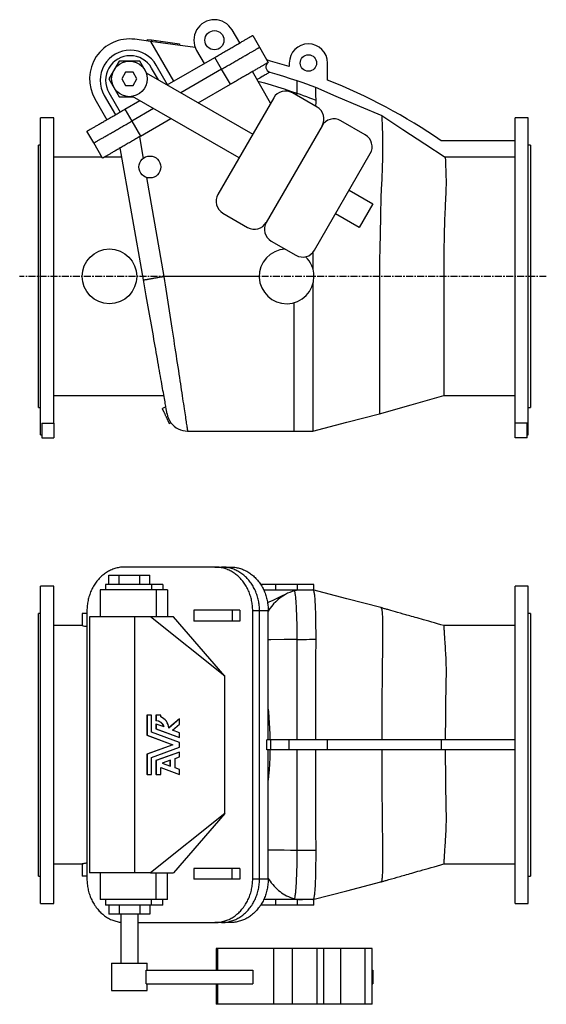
# Model space of a CAD drawing. Extents: x 316 to 2289, y 50 to 1887.
# Tile 1 of 2: x 316 to 1279, y 50 to 1850. Entities that reach past the tile are written whole.
import ezdxf

# ---------------------------------------------------------------- set-up
doc = ezdxf.new("R2010")
doc.units = 0
doc.linetypes.add('CENTERX2', pattern=[20.32, 12.7, -2.54, 2.54, -2.54])
doc.layers.get('0').update_dxf_attribs({"linetype": 'CONTINUOUS'})
doc.layers.add('FORMAT', color=7, linetype='CONTINUOUS')

msp = doc.modelspace()

# ---------------------------------------------------------------- linework, layer by layer
at = {"color": 7, "linetype": 'CONTINUOUS'}
for p, q in [((718.2, 1807.9), (704.4, 1831.7)), ((742, 1821.6), (754.5, 1800)), ((554.9, 1810.7), (526.4, 1814.6)), ((548.9, 1814.5), (548.5, 1811.5)), ((548.9, 1814.5), (557.2, 1813.4)), ((554.9, 1810.7), (596.9, 1737.9)), ((637, 1799.5), (554.9, 1810.7)), ((557.2, 1813.4), (556.8, 1810.4)), ((557.2, 1813.4), (565.5, 1812.3)), ((565.5, 1812.3), (565.1, 1809.3)), ((565.5, 1812.3), (573.7, 1811.1)), ((573.7, 1811.1), (573.3, 1808.2)), ((573.7, 1811.1), (608.4, 1806.4)), ((608.4, 1806.4), (608, 1803.4)), ((639.5, 1794.2), (653.2, 1770.4)), ((754.5, 1800), (770.5, 1772.3)), ((497.7, 1774.7), (479, 1742.2)), ((535.3, 1774.7), (497.7, 1774.7)), ((547.8, 1753), (535.3, 1774.7)), ((586.1, 1731.6), (565.6, 1767.1)), ((585.5, 1731.3), (672.7, 1781.6)), ((685.2, 1760), (672.7, 1781.6)), ((774.9, 1774.8), (767.9, 1776.8)), ((809, 1771.2), (809, 1764.8)), ((879, 1740), (879, 1771.2)), ((509.6, 1754.2), (502.6, 1742.2)), ((523.4, 1754.2), (509.6, 1754.2)), ((530.3, 1742.2), (523.4, 1754.2)), ((547, 1753.5), (742, 1640.9)), ((569.4, 1740.5), (557, 1762.1)), ((685.2, 1760), (610.5, 1716.8)), ((701.2, 1732.3), (685.2, 1760)), ((774.8, 1697.7), (741.4, 1755.5)), ((479, 1742.2), (497.7, 1709.7)), ((502.6, 1742.2), (509.6, 1730.2)), ((509.6, 1730.2), (523.4, 1730.2)), ((523.4, 1730.2), (530.3, 1742.2)), ((642.5, 1698.4), (701.2, 1732.3)), ((470.4, 1712.1), (490.9, 1676.6)), ((479, 1717.1), (499.5, 1681.6)), ((717, 1597.6), (522, 1710.2)), ((859.7, 1690.7), (814.7, 1716.7)), ((453.3, 1705.7), (475.3, 1667.6)), ((497.7, 1709.7), (522.8, 1709.7)), ((508.2, 1686.6), (535.5, 1702.4)), ((780.5, 1707.6), (678.5, 1530.9)), ((508.2, 1686.6), (520.7, 1665)), ((560.5, 1688), (520.7, 1665)), ((378, 1671.2), (354, 1671.2)), ((354, 1381.2), (354, 1671.2)), ((378, 1112.8), (378, 1671.2)), ((520.7, 1665), (536.7, 1637.3)), ((536.7, 1637.3), (592.5, 1669.5)), ((868.9, 1656.6), (766.9, 1479.9)), ((948, 1639.7), (903, 1665.7)), ((1246, 1671.2), (1222, 1671.2)), ((1222, 1112.8), (1222, 1671.2)), ((1246, 1381.2), (1246, 1671.2)), ((451.4, 1625), (438.9, 1646.6)), ((354, 1621.2), (350, 1621.2)), ((350, 1381.2), (350, 1621.2)), ((467.4, 1597.3), (451.4, 1625)), ((534.7, 1636.1), (541.6, 1596.9)), ((1222, 1629.2), (1087, 1629.2)), ((1250, 1621.2), (1246, 1621.2)), ((1250, 1621.2), (1250, 1141.2)), ((542.3, 1374.6), (499.7, 1615.9)), ((855.2, 1428.9), (957.2, 1605.6)), ((466.3, 1599.2), (378, 1599.2)), ((502.7, 1599.2), (470.7, 1599.2)), ((1222, 1599), (1094.4, 1599)), ((547.8, 1562.2), (579.7, 1381.2)), ((918.7, 1538.9), (962, 1513.9)), ((962, 1513.9), (937, 1470.6)), ((687.7, 1496.7), (732.7, 1470.7)), ((937, 1470.6), (893.7, 1495.6)), ((776, 1445.7), (821, 1419.7)), ((852.3, 1424.9), (852.3, 1394.1)), ((350, 1141.2), (350, 1381.2)), ((354, 1091.2), (354, 1381.2)), ((754, 1381.2), (579.7, 1381.2)), ((1246, 1091.2), (1246, 1381.2)), ((817.4, 1333), (817.4, 1098.2)), ((378, 1163.2), (579.5, 1163.2)), ((1091.5, 1163.2), (1222, 1163.2)), ((350, 1141.2), (354, 1141.2)), ((583.2, 1142.5), (576.8, 1139.5)), ((1246, 1141.2), (1250, 1141.2)), ((356, 1112.8), (378, 1112.8)), ((356, 1112.8), (356, 1086.2)), ((378, 1112.8), (378, 1086.2)), ((589.5, 1112.3), (592.3, 1113.6)), ((622.9, 1098.2), (817.4, 1098.2)), ((817.4, 1098.2), (852.3, 1098.2)), ((1244, 1112.8), (1222, 1112.8)), ((1222, 1086.2), (1222, 1112.8)), ((1244, 1086.2), (1244, 1112.8)), ((354, 1091.2), (356, 1091.2)), ((356, 1086.2), (378, 1086.2)), ((1244, 1086.2), (1222, 1086.2)), ((1244, 1091.2), (1246, 1091.2)), ((672.7, 849.8), (508.2, 849.8)), ((672.7, 849.8), (685.2, 849.8)), ((685.2, 849.8), (701.2, 849.8)), ((479, 817.8), (479, 834.8)), ((479, 834.8), (497.7, 834.8)), ((497.7, 817.8), (497.7, 834.8)), ((497.7, 834.8), (535.3, 834.8)), ((535.3, 817.8), (535.3, 834.8)), ((535.3, 834.8), (554, 834.8)), ((554, 817.8), (554, 834.8)), ((378, 814.8), (354, 814.8)), ((354, 234.8), (354, 814.8)), ((378, 234.8), (378, 814.8)), ((473, 817.8), (473, 807.8)), ((557, 817.8), (473, 817.8)), ((577.5, 817.8), (557, 817.8)), ((557, 817.8), (557, 807.8)), ((577.5, 817.8), (577.5, 807.8)), ((784, 817.8), (756.6, 817.8)), ((784, 817.8), (784, 807.8)), ((824, 817.8), (784, 817.8)), ((824, 807.8), (824, 817.8)), ((854, 817.8), (824, 817.8)), ((854, 807.3), (854, 817.8)), ((1246, 814.8), (1222, 814.8)), ((1222, 234.8), (1222, 814.8)), ((1246, 234.8), (1246, 814.8)), ((463, 807.8), (463, 758.8)), ((565.6, 807.8), (463, 807.8)), ((586.1, 807.8), (565.6, 807.8)), ((565.6, 807.8), (565.6, 758.8)), ((586.1, 807.8), (586.1, 758.8)), ((762.2, 807.8), (832.9, 807.8)), ((832.9, 807.8), (852.3, 807.8)), ((354, 764.8), (350, 764.8)), ((350, 284.8), (350, 764.8)), ((430, 764.8), (430, 742.8)), ((438.9, 764.8), (430, 764.8)), ((438.9, 769.8), (438.9, 279.8)), ((443.5, 758.8), (443.5, 290.8)), ((526.4, 758.8), (443.5, 758.8)), ((554.9, 758.8), (526.4, 758.8)), ((526.4, 290.8), (526.4, 758.8)), ((690.9, 650.2), (554.9, 758.8)), ((596.9, 758.8), (554.9, 758.8)), ((690.9, 650.2), (596.9, 758.8)), ((634.5, 770.8), (634.5, 750.8)), ((704.4, 770.8), (634.5, 770.8)), ((718.2, 770.8), (704.4, 770.8)), ((704.4, 770.8), (704.4, 750.8)), ((718.2, 770.8), (718.2, 750.8)), ((742, 279.8), (742, 769.8)), ((754.5, 769.8), (742, 769.8)), ((754.5, 279.8), (754.5, 769.8)), ((770.5, 769.8), (754.5, 769.8)), ((770.5, 557.1), (770.5, 769.8)), ((1250, 764.8), (1246, 764.8)), ((1250, 764.8), (1250, 284.8)), ((430, 742.8), (378, 742.8)), ((704.4, 750.8), (634.5, 750.8)), ((718.2, 750.8), (704.4, 750.8)), ((1222, 742.8), (1091.5, 742.8)), ((690.9, 399.3), (690.9, 650.2)), ((548.5, 578.9), (548.5, 542.1)), ((548.9, 578.9), (548.5, 578.9)), ((548.9, 578.9), (548.9, 542.1)), ((557.2, 578.9), (548.9, 578.9)), ((557.2, 548), (557.2, 578.9)), ((565.1, 578.9), (565.1, 568.8)), ((565.5, 578.9), (565.1, 578.9)), ((565.5, 578.9), (565.5, 568.8)), ((573.7, 578.9), (565.5, 578.9)), ((573.7, 575.6), (573.7, 578.9)), ((565.5, 568.8), (565.1, 568.8)), ((565.1, 562.6), (565.1, 553.8)), ((565.5, 562.6), (565.1, 562.6)), ((565.5, 562.6), (565.5, 553.8)), ((579.9, 557.3), (565.5, 562.6)), ((608, 572.2), (588.5, 555.7)), ((608.4, 572.2), (588.5, 555.4)), ((595.5, 551.6), (608.4, 562.5)), ((608.4, 572.2), (608, 572.2)), ((608.4, 562.5), (608.4, 572.2)), ((548.5, 542.1), (595.8, 524.8)), ((548.9, 542.1), (548.5, 542.1)), ((548.9, 542.1), (596.2, 524.8)), ((608.4, 529.2), (557.2, 548)), ((565.1, 553.8), (608, 538)), ((565.5, 553.8), (565.1, 553.8)), ((565.5, 553.8), (608.4, 538)), ((608.4, 546.9), (595.5, 551.6)), ((608.4, 538), (608.4, 546.9)), ((770.5, 533.8), (770.5, 557.1)), ((595.8, 524.8), (548.5, 507.4)), ((596.2, 524.8), (548.9, 507.4)), ((596.2, 524.8), (595.8, 524.8)), ((608.4, 538), (608, 538)), ((608.4, 520.4), (608.4, 529.2)), ((767.9, 515.8), (767.9, 533.8)), ((774.9, 533.8), (767.9, 533.8)), ((809, 533.8), (774.9, 533.8)), ((774.9, 533.8), (774.9, 515.8)), ((809, 515.8), (809, 533.8)), ((879, 533.8), (809, 533.8)), ((879, 515.8), (879, 533.8)), ((1087, 533.8), (879, 533.8)), ((1087, 533.8), (1087, 515.8)), ((1222, 533.8), (1087, 533.8)), ((548.5, 507.4), (548.5, 470.6)), ((548.9, 507.4), (548.5, 507.4)), ((548.9, 507.4), (548.9, 470.6)), ((557.2, 501.6), (608.4, 520.4)), ((608, 511.5), (565.1, 495.8)), ((608.4, 511.5), (565.5, 495.8)), ((608.4, 511.5), (608, 511.5)), ((608.4, 502.7), (608.4, 511.5)), ((774.9, 515.8), (767.9, 515.8)), ((809, 515.8), (774.9, 515.8)), ((879, 515.8), (809, 515.8)), ((1087, 515.8), (879, 515.8)), ((1222, 515.8), (1087, 515.8)), ((557.2, 470.6), (557.2, 501.6)), ((565.1, 495.8), (565.1, 470.6)), ((565.5, 495.8), (565.1, 495.8)), ((565.5, 495.8), (565.5, 470.6)), ((591.7, 496.6), (576.6, 491)), ((576.6, 491), (591.7, 485.5)), ((591.3, 485.6), (591.3, 496.4)), ((591.7, 485.5), (591.7, 496.6)), ((600, 499.6), (608.4, 502.7)), ((600, 482.4), (600, 499.6)), ((770.5, 279.8), (770.5, 492.5)), ((548.9, 470.6), (548.5, 470.6)), ((548.9, 470.6), (557.2, 470.6)), ((565.5, 470.6), (565.1, 470.6)), ((565.5, 470.6), (573.7, 470.6)), ((573.7, 483.3), (608.4, 470.6)), ((573.7, 470.6), (573.7, 483.3)), ((573.7, 483.2), (608, 470.6)), ((608.4, 479.4), (600, 482.4)), ((608.4, 470.6), (608, 470.6)), ((608.4, 470.6), (608.4, 479.4)), ((690.9, 399.3), (554.9, 290.8)), ((690.9, 399.3), (596.9, 290.8)), ((378, 306.8), (430, 306.8)), ((430, 306.8), (430, 284.8)), ((1091.5, 306.8), (1222, 306.8)), ((1091.5, 306.8), (1091.5, 306.8)), ((526.4, 290.8), (443.5, 290.8)), ((463, 290.8), (463, 241.8)), ((554.9, 290.8), (526.4, 290.8)), ((554.9, 290.8), (596.9, 290.8)), ((565.6, 241.8), (565.6, 290.8)), ((586.1, 241.8), (586.1, 290.8)), ((634.5, 298.8), (634.5, 278.8)), ((704.4, 298.8), (634.5, 298.8)), ((718.2, 298.8), (704.4, 298.8)), ((704.4, 278.8), (704.4, 298.8)), ((718.2, 298.8), (718.2, 278.8)), ((350, 284.8), (354, 284.8)), ((438.9, 284.8), (430, 284.8)), ((704.4, 278.8), (634.5, 278.8)), ((718.2, 278.8), (704.4, 278.8)), ((742, 279.8), (754.5, 279.8)), ((754.5, 279.8), (770.5, 279.8)), ((1246, 284.8), (1250, 284.8)), ((354, 234.8), (378, 234.8)), ((565.6, 241.8), (463, 241.8)), ((473, 241.8), (473, 231.8)), ((557, 231.8), (557, 241.8)), ((586.1, 241.8), (565.6, 241.8)), ((577.5, 231.8), (577.5, 241.8)), ((833.1, 241.8), (762.2, 241.8)), ((784, 241.8), (784, 231.8)), ((824, 231.8), (824, 241.8)), ((852.3, 241.8), (833.1, 241.8)), ((854, 231.8), (854, 242.2)), ((1222, 234.8), (1246, 234.8)), ((557, 231.8), (473, 231.8)), ((479, 231.8), (479, 214.8)), ((497.7, 231.8), (497.7, 214.8)), ((535.3, 231.8), (535.3, 214.8)), ((554, 231.8), (554, 214.8)), ((577.5, 231.8), (557, 231.8)), ((784, 231.8), (756.6, 231.8)), ((824, 231.8), (784, 231.8)), ((854, 231.8), (824, 231.8)), ((497.7, 214.8), (479, 214.8)), ((535.3, 214.8), (497.7, 214.8)), ((500.5, 214.8), (500.5, 125.3)), ((532.5, 125.3), (532.5, 214.8)), ((532.5, 199.8), (672.7, 199.8)), ((554, 214.8), (535.3, 214.8)), ((685.2, 199.8), (672.7, 199.8)), ((701.2, 199.8), (685.2, 199.8)), ((675.2, 152.3), (675.2, 112.8)), ((678.5, 152.3), (675.2, 152.3)), ((780.5, 152.3), (678.5, 152.3)), ((678.5, 112.8), (678.5, 152.3)), ((814.7, 152.3), (780.5, 152.3)), ((780.5, 50.3), (780.5, 152.3)), ((859.7, 152.3), (814.7, 152.3)), ((814.7, 50.3), (814.7, 152.3)), ((872.2, 152.3), (859.7, 152.3)), ((859.7, 50.3), (859.7, 152.3)), ((872.2, 50.3), (872.2, 152.3)), ((903, 152.3), (872.2, 152.3)), ((948, 152.3), (903, 152.3)), ((903, 50.3), (903, 152.3)), ((960.5, 152.3), (948, 152.3)), ((948, 50.3), (948, 152.3)), ((960.5, 50.3), (960.5, 152.3)), ((484, 125.3), (484, 75.3)), ((484, 125.3), (488.3, 125.3)), ((488.3, 125.3), (549, 125.3)), ((547, 87.8), (547, 112.8)), ((547, 112.8), (742, 112.8)), ((549, 112.8), (549, 125.3)), ((742, 112.8), (742, 87.8)), ((960.5, 112.8), (962, 112.8)), ((962, 112.8), (962, 87.8)), ((484, 75.3), (488.3, 75.3)), ((488.3, 75.3), (549, 75.3)), ((547, 87.8), (742, 87.8)), ((549, 75.3), (549, 87.8)), ((675.2, 87.8), (675.2, 50.3)), ((678.5, 50.3), (678.5, 87.8)), ((960.5, 87.8), (962, 87.8)), ((678.5, 50.3), (675.2, 50.3)), ((780.5, 50.3), (678.5, 50.3)), ((814.7, 50.3), (780.5, 50.3)), ((859.7, 50.3), (814.7, 50.3)), ((872.2, 50.3), (859.7, 50.3)), ((903, 50.3), (872.2, 50.3)), ((948, 50.3), (903, 50.3)), ((960.5, 50.3), (948, 50.3))]:
    msp.add_line(p, q, dxfattribs=at)
for points in [[(672.7, 1781.6), (674.8, 1782.8), (676.8, 1784), (678.9, 1785.2), (680.9, 1786.4), (683, 1787.5), (685, 1788.7), (687, 1789.9), (689, 1791), (691, 1792.2), (693, 1793.3), (694.9, 1794.4), (696.8, 1795.6), (698.8, 1796.7), (700.7, 1797.7), (702.5, 1798.8), (704.4, 1799.9), (706.2, 1800.9), (708, 1802), (709.7, 1803), (711.4, 1804), (713.1, 1804.9), (714.8, 1805.9), (716.4, 1806.8), (717.9, 1807.7), (719.5, 1808.6), (721, 1809.5), (722.4, 1810.3), (723.8, 1811.1), (725.2, 1811.9), (726.5, 1812.7), (727.8, 1813.4), (729, 1814.1), (730.2, 1814.8), (731.3, 1815.4), (732.4, 1816.1), (733.4, 1816.7), (734.4, 1817.2), (735.3, 1817.7), (736.1, 1818.2), (736.9, 1818.7), (737.7, 1819.1), (738.4, 1819.5), (739, 1819.9), (739.6, 1820.2), (740.1, 1820.5), (740.5, 1820.8), (740.9, 1821), (741.2, 1821.2), (741.5, 1821.3), (741.7, 1821.5), (741.9, 1821.6), (742, 1821.6), (742, 1821.6)], [(685.2, 1760), (687.3, 1761.2), (689.3, 1762.3), (691.4, 1763.5), (693.4, 1764.7), (695.5, 1765.9), (697.5, 1767), (699.5, 1768.2), (701.5, 1769.4), (703.5, 1770.5), (705.5, 1771.7), (707.4, 1772.8), (709.3, 1773.9), (711.3, 1775), (713.2, 1776.1), (715, 1777.2), (716.9, 1778.2), (718.7, 1779.3), (720.5, 1780.3), (722.2, 1781.3), (723.9, 1782.3), (725.6, 1783.3), (727.3, 1784.2), (728.9, 1785.2), (730.4, 1786.1), (732, 1787), (733.5, 1787.8), (734.9, 1788.7), (736.3, 1789.5), (737.7, 1790.3), (739, 1791), (740.3, 1791.8), (741.5, 1792.5), (742.7, 1793.1), (743.8, 1793.8), (744.9, 1794.4), (745.9, 1795), (746.9, 1795.6), (747.8, 1796.1), (748.6, 1796.6), (749.4, 1797), (750.2, 1797.5), (750.9, 1797.9), (751.5, 1798.2), (752.1, 1798.6), (752.6, 1798.9), (753, 1799.1), (753.4, 1799.3), (753.7, 1799.5), (754, 1799.7), (754.2, 1799.8), (754.4, 1799.9), (754.5, 1800), (754.5, 1800)], [(770.5, 1772.3), (770.5, 1772.2), (770.4, 1772.2), (770.2, 1772.1), (770, 1772), (769.7, 1771.8), (769.4, 1771.6), (769, 1771.4), (768.6, 1771.1), (768.1, 1770.8), (767.5, 1770.5), (766.9, 1770.2), (766.2, 1769.8), (765.4, 1769.3), (764.6, 1768.9), (763.8, 1768.4), (762.9, 1767.8), (761.9, 1767.3), (760.9, 1766.7), (759.8, 1766.1), (758.7, 1765.4), (757.5, 1764.8), (756.3, 1764.1), (755, 1763.3), (753.7, 1762.6), (752.3, 1761.8), (750.9, 1761), (749.5, 1760.1), (748, 1759.3), (746.4, 1758.4), (744.9, 1757.5), (743.3, 1756.5), (741.6, 1755.6), (739.9, 1754.6), (738.2, 1753.6), (736.5, 1752.6), (734.7, 1751.6), (732.9, 1750.5), (731, 1749.5), (729.2, 1748.4), (727.3, 1747.3), (725.3, 1746.2), (723.4, 1745.1), (721.5, 1743.9), (719.5, 1742.8), (717.5, 1741.7), (715.5, 1740.5), (713.5, 1739.3), (711.5, 1738.2), (709.4, 1737), (707.4, 1735.8), (705.3, 1734.6), (703.3, 1733.4), (701.2, 1732.3)], [(773.4, 1754.4), (773.3, 1754.3), (773.1, 1754.2), (772.6, 1753.9), (772, 1753.6), (771.2, 1753.1), (770.3, 1752.6), (769.1, 1751.9), (767.8, 1751.2), (766.4, 1750.3), (764.8, 1749.4), (763.2, 1748.5), (761.3, 1747.4), (759.4, 1746.3), (757.2, 1745), (754.9, 1743.7), (752.5, 1742.3), (749.9, 1740.8)], [(773.4, 1754.4), (785.9, 1750.7), (798.3, 1746.9), (810.7, 1743), (823, 1739.1)], [(751.4, 1738.2), (763.5, 1734.9), (775.6, 1731.3), (787.6, 1727.7), (799.5, 1723.9), (811.3, 1720), (823, 1716.2)], [(823, 1739.1), (823, 1738.9), (823, 1738.6), (823, 1738.1), (823, 1737.5), (823, 1736.7), (823, 1735.8), (823, 1734.6), (823, 1733.3), (823, 1731.8), (823, 1730.1), (823, 1728.2), (823, 1726.1), (823, 1723.9), (823, 1721.5), (823, 1718.9), (823, 1716.2)], [(823, 1739.1), (831.7, 1736.1), (840.5, 1733), (848.6, 1730.1), (856.7, 1727.1)], [(823, 1716.2), (828.8, 1714.1), (834.5, 1712.1), (840.2, 1710), (845.9, 1707.8), (851.7, 1705.7), (857.3, 1703.5)], [(856.7, 1727.1), (856.7, 1726.9), (856.7, 1726.4), (856.7, 1725.8), (856.8, 1725), (856.8, 1724), (856.8, 1722.9), (856.9, 1721.5), (856.9, 1719.9), (856.9, 1718.2), (857, 1716.3), (857.1, 1714.1), (857.1, 1711.7), (857.2, 1709.2), (857.3, 1706.4), (857.3, 1703.5)], [(856.7, 1727.1), (894.4, 1710.9), (937.3, 1692.6), (978, 1675.1)], [(857.3, 1703.5), (857.3, 1702.2), (857.3, 1700.7), (857.3, 1699), (857.3, 1697.1), (857.2, 1695), (857.2, 1692.7), (857.1, 1692.2)], [(438.9, 1646.6), (438.9, 1646.6), (439, 1646.7), (439.2, 1646.8), (439.4, 1646.9), (439.7, 1647.1), (440, 1647.3), (440.4, 1647.5), (440.8, 1647.7), (441.3, 1648), (441.9, 1648.4), (442.5, 1648.7), (443.2, 1649.1), (444, 1649.6), (444.8, 1650), (445.6, 1650.5), (446.5, 1651), (447.5, 1651.6), (448.5, 1652.2), (449.6, 1652.8), (450.7, 1653.4), (451.9, 1654.1), (453.1, 1654.8), (454.4, 1655.6), (455.7, 1656.3), (457.1, 1657.1), (458.5, 1657.9), (459.9, 1658.8), (461.4, 1659.6), (462.9, 1660.5), (464.5, 1661.4), (466.1, 1662.4), (467.8, 1663.3), (469.5, 1664.3), (471.2, 1665.3), (472.9, 1666.3), (474.7, 1667.3), (476.5, 1668.4), (478.4, 1669.4), (480.2, 1670.5), (482.1, 1671.6), (484.1, 1672.7), (486, 1673.8), (487.9, 1674.9), (489.9, 1676.1), (491.9, 1677.2), (493.9, 1678.4), (495.9, 1679.5), (497.9, 1680.7), (500, 1681.9), (502, 1683.1), (504.1, 1684.3), (506.1, 1685.4), (508.2, 1686.6)], [(978, 1675.1), (978, 1674.8), (978.1, 1674.2), (978.1, 1673.4), (978.1, 1672.5), (978.2, 1671.3), (978.3, 1670), (978.3, 1668.5), (978.4, 1666.7), (978.5, 1664.8), (978.6, 1662.6), (978.7, 1660.3), (978.8, 1657.7), (978.9, 1654.9), (979, 1652), (979.1, 1649.2), (979.2, 1646.2), (979.3, 1644.7), (979.3, 1643.1), (979.4, 1641.4), (979.5, 1639.6), (979.5, 1637.6), (979.6, 1635.4), (979.6, 1633.1), (979.7, 1630.6), (979.7, 1627.8), (979.7, 1624.8), (979.7, 1621.6), (979.7, 1618.3), (979.6, 1614.7), (979.6, 1611), (979.5, 1607.1), (979.5, 1603.1), (979.4, 1599.1), (979.3, 1594.9), (979.2, 1590.7), (979.1, 1586.3), (979, 1581.7), (978.8, 1577.1), (978.6, 1572.3), (978.5, 1567.5), (978.2, 1562.2), (978, 1556.9), (977.8, 1551.5), (977.5, 1547.4), (977.3, 1543.2), (977.1, 1539.1), (976.8, 1534.9)], [(978, 1675.1), (1016.6, 1649.9), (1056.9, 1623.5), (1094.4, 1599)], [(451.4, 1625), (451.4, 1625), (451.5, 1625), (451.7, 1625.1), (451.9, 1625.3), (452.2, 1625.4), (452.5, 1625.6), (452.9, 1625.8), (453.3, 1626.1), (453.8, 1626.4), (454.4, 1626.7), (455, 1627.1), (455.7, 1627.5), (456.5, 1627.9), (457.3, 1628.4), (458.1, 1628.9), (459, 1629.4), (460, 1629.9), (461, 1630.5), (462.1, 1631.1), (463.2, 1631.8), (464.4, 1632.5), (465.6, 1633.2), (466.9, 1633.9), (468.2, 1634.7), (469.6, 1635.5), (471, 1636.3), (472.4, 1637.1), (473.9, 1638), (475.4, 1638.9), (477, 1639.8), (478.6, 1640.7), (480.3, 1641.7), (482, 1642.6), (483.7, 1643.6), (485.4, 1644.6), (487.2, 1645.7), (489, 1646.7), (490.9, 1647.8), (492.7, 1648.8), (494.6, 1649.9), (496.6, 1651), (498.5, 1652.2), (500.4, 1653.3), (502.4, 1654.4), (504.4, 1655.6), (506.4, 1656.7), (508.4, 1657.9), (510.4, 1659.1), (512.5, 1660.2), (514.5, 1661.4), (516.6, 1662.6), (518.6, 1663.8), (520.7, 1665)], [(536.7, 1637.3), (534.6, 1636.1), (532.6, 1634.9), (530.5, 1633.7), (528.5, 1632.5), (526.4, 1631.4), (524.4, 1630.2), (522.4, 1629), (520.4, 1627.9), (518.4, 1626.7), (516.4, 1625.6), (514.5, 1624.4), (512.6, 1623.3), (510.6, 1622.2), (508.7, 1621.1), (506.9, 1620.1), (505, 1619), (503.2, 1617.9), (501.4, 1616.9), (499.7, 1615.9), (498, 1614.9), (496.3, 1613.9), (494.6, 1613), (493, 1612.1), (491.4, 1611.1), (489.9, 1610.3), (488.4, 1609.4), (487, 1608.6), (485.6, 1607.7), (484.2, 1607), (482.9, 1606.2), (481.6, 1605.5), (480.4, 1604.8), (479.2, 1604.1), (478.1, 1603.4), (477, 1602.8), (476, 1602.2), (475, 1601.7), (474.1, 1601.1), (473.3, 1600.7), (472.5, 1600.2), (471.7, 1599.8), (471, 1599.4), (470.4, 1599), (469.8, 1598.7), (469.3, 1598.4), (468.9, 1598.1), (468.5, 1597.9), (468.2, 1597.7), (467.9, 1597.5), (467.7, 1597.4), (467.5, 1597.3), (467.4, 1597.3), (467.4, 1597.3)], [(1094.4, 1599), (1094.4, 1598.6), (1094.4, 1598.1), (1094.4, 1597.3), (1094.4, 1596.4), (1094.5, 1595.3), (1094.5, 1594), (1094.6, 1592.5), (1094.6, 1590.8), (1094.7, 1588.9), (1094.8, 1586.8), (1094.9, 1584.7), (1094.9, 1582.5), (1095, 1580.2), (1095.1, 1577.7), (1095.2, 1575), (1095.3, 1572.1), (1095.4, 1569.1), (1095.5, 1566)], [(1095.5, 1566), (1095.6, 1562.6), (1095.7, 1559.1), (1095.7, 1555.4), (1095.7, 1551.5), (1095.7, 1547.5), (1095.6, 1543.4), (1095.5, 1539.3), (1095.3, 1535.1), (1095.1, 1530.8), (1094.9, 1526.4), (1094.7, 1521.8), (1094.5, 1517.2), (1094.4, 1516.1)], [(976.8, 1534.9), (976.7, 1530.8), (976.6, 1526.7), (975.8, 1492.4), (975, 1458), (974.6, 1433.9), (974.3, 1409.7), (974.2, 1381.2)], [(1094.4, 1516.1), (1094.2, 1510.5), (1093.9, 1504.7), (1093.7, 1498.8), (1093.4, 1492.8), (1093.2, 1486.7), (1093, 1480.3), (1092.8, 1473.7), (1092.6, 1467.1), (1092.4, 1460.4), (1092.3, 1453.6), (1092.2, 1449.2), (1092.1, 1444.7), (1092, 1438.8), (1091.9, 1432.8), (1091.8, 1426.8), (1091.7, 1420.7), (1091.7, 1414.6), (1091.6, 1408.4), (1091.6, 1402.1), (1091.5, 1395.8), (1091.5, 1389.5), (1091.5, 1383.2)], [(542.3, 1374.6), (542.3, 1374.6), (542.4, 1374.6), (542.6, 1374.6), (542.8, 1374.7), (543.1, 1374.7), (543.5, 1374.8), (543.9, 1374.9), (544.4, 1375), (545, 1375.1), (545.6, 1375.2), (546.3, 1375.3), (547, 1375.4), (547.8, 1375.6), (548.7, 1375.7), (549.6, 1375.9), (550.6, 1376), (551.6, 1376.2), (552.7, 1376.4), (553.8, 1376.6), (555, 1376.8), (556.2, 1377), (557.4, 1377.2), (558.7, 1377.5), (560.1, 1377.7), (561.4, 1378), (562.8, 1378.2), (564.3, 1378.5), (565.7, 1378.7), (567.2, 1379), (568.7, 1379.2), (570.3, 1379.5), (571.8, 1379.8), (573.4, 1380.1), (574.9, 1380.3), (576.5, 1380.6), (578.1, 1380.9), (579.7, 1381.2)], [(585.4, 1130), (585.3, 1130.4), (585.2, 1131), (585.1, 1131.7), (584.9, 1132.6), (584.7, 1133.6), (584.5, 1134.8), (584.3, 1136.3), (584, 1137.9), (583.7, 1139.8), (583.3, 1141.8), (582.9, 1144), (582.5, 1146.4), (582, 1149), (581.6, 1151.7), (581, 1154.7), (580.4, 1158), (579.8, 1161.4), (579.2, 1165), (578.6, 1168.7), (577.9, 1172.5), (577.2, 1176.4), (576.5, 1180.6), (575.7, 1184.8), (574.9, 1189.2), (574.1, 1193.8), (573.3, 1198.5), (572.4, 1203.6), (571.5, 1208.8), (570.5, 1214.2), (569.6, 1219.7), (568.6, 1225.1), (567.6, 1230.6), (566.6, 1236.3), (565.6, 1242), (564.6, 1247.8), (563.6, 1253.8), (562.5, 1259.8), (561.4, 1265.9), (560.3, 1272.4), (559.1, 1279.1), (557.9, 1285.8), (556.7, 1292.5), (555.6, 1299), (554.4, 1305.6), (553.3, 1312.2), (552.1, 1318.8), (550.9, 1325.5), (549.7, 1332.3), (548.5, 1339), (547.3, 1345.8), (546.1, 1353), (544.8, 1360.2), (543.5, 1367.4), (542.3, 1374.6)], [(579.7, 1381.2), (579.7, 1381.2), (580.9, 1373.3), (582.1, 1365.4), (583.3, 1357.5), (584.5, 1349.6), (585.7, 1341.7), (586.9, 1333.9), (588.1, 1326.1), (589.3, 1318.4), (590.5, 1310.3), (591.7, 1302.3), (592.9, 1294.3), (594.1, 1286.4), (595.3, 1279), (596.4, 1271.6), (597.5, 1264.3), (598.6, 1257.1), (599.7, 1250.1), (600.8, 1243.1), (601.8, 1236.2), (602.8, 1229.4), (603.9, 1222.4), (605, 1215.6), (606, 1208.9), (607, 1202.3), (607.9, 1196.2), (608.8, 1190.3), (609.7, 1184.6), (610.6, 1178.9), (611.4, 1173.5), (612.2, 1168.2), (613, 1163), (613.7, 1158.1), (614.5, 1153), (615.2, 1148.2), (616, 1143.6), (616.6, 1139.1), (617.2, 1135.2), (617.8, 1131.4), (618.4, 1127.8), (618.9, 1124.4), (619.4, 1121.2), (619.8, 1118.2), (620.2, 1115.4), (620.6, 1112.8), (621, 1110.3), (621.4, 1108), (621.7, 1106), (622, 1104.2), (622.2, 1102.7), (622.4, 1101.4), (622.5, 1100.3), (622.7, 1099.5), (622.8, 1098.9), (622.8, 1098.4), (622.9, 1098.2), (622.9, 1098.2)], [(852.3, 1368.2), (852.3, 1360.5), (852.3, 1352.7), (852.3, 1344.9), (852.3, 1337.2), (852.3, 1329.5), (852.3, 1321.7), (852.3, 1314), (852.3, 1306.4), (852.3, 1298.9), (852.3, 1291.4), (852.3, 1284.1), (852.3, 1276.7), (852.3, 1269.5), (852.3, 1262.4), (852.3, 1255.3), (852.3, 1248.4), (852.3, 1241.2), (852.3, 1234.1), (852.3, 1227.1), (852.3, 1220.3), (852.3, 1213.9), (852.3, 1207.6), (852.3, 1201.5), (852.3, 1195.6), (852.3, 1189.7), (852.3, 1184), (852.3, 1178.5), (852.3, 1173.1), (852.3, 1167.6), (852.3, 1162.3), (852.3, 1157.2), (852.3, 1152.3), (852.3, 1147.8), (852.3, 1143.4), (852.3, 1139.3), (852.3, 1135.3), (852.3, 1131.5), (852.3, 1127.9), (852.3, 1124.5), (852.3, 1121.3), (852.3, 1118.2), (852.3, 1115.3), (852.3, 1112.6), (852.3, 1110.1), (852.3, 1107.9), (852.3, 1106), (852.3, 1104.3), (852.3, 1102.8), (852.3, 1101.5), (852.3, 1100.4), (852.3, 1099.5), (852.3, 1098.9), (852.3, 1098.4), (852.3, 1098.2), (852.3, 1098.2)], [(974.2, 1381.2), (974.2, 1376.9), (974.2, 1372.6), (974.2, 1365.1), (974.2, 1357.7), (974.2, 1350.2), (974.2, 1342.8), (974.2, 1335.4), (974.2, 1327.9), (974.2, 1320.5), (974.2, 1313.1), (974.2, 1305.7), (974.2, 1298.5), (974.2, 1291.9), (974.2, 1285.5), (974.2, 1279.1), (974.2, 1272.8), (974.2, 1266.6), (974.2, 1260.4), (974.2, 1254.4), (974.2, 1248.4), (974.2, 1242.3), (974.2, 1236.2), (974.2, 1230.3), (974.2, 1224.5), (974.2, 1219.2), (974.2, 1213.9), (974.2, 1208.8), (974.2, 1203.8), (974.2, 1198.9), (974.2, 1194.2), (974.2, 1189.7), (974.2, 1185.2), (974.2, 1180.7), (974.2, 1176.4), (974.2, 1172.3), (974.2, 1168.3), (974.2, 1164.7), (974.2, 1161.2), (974.2, 1158), (974.2, 1154.9), (974.2, 1151.9), (974.2, 1149.2), (974.2, 1146.6), (974.2, 1144.2), (974.2, 1141.8), (974.2, 1139.7), (974.2, 1137.8), (974.2, 1136.1), (974.2, 1134.6), (974.2, 1133.3), (974.2, 1132.3), (974.2, 1131.4), (974.2, 1130.7), (974.2, 1130.2), (974.2, 1129.9), (974.2, 1129.8)], [(1091.5, 1383.2), (1091.5, 1377), (1091.5, 1370.9), (1091.5, 1363.7), (1091.5, 1356.5), (1091.5, 1349.3), (1091.5, 1342.2), (1091.5, 1335.1), (1091.5, 1327.8), (1091.5, 1320.6), (1091.5, 1313.5), (1091.5, 1306.5), (1091.5, 1299.5), (1091.5, 1292.8), (1091.5, 1286.3), (1091.5, 1279.8), (1091.5, 1273.4), (1091.5, 1267.2), (1091.5, 1260.9), (1091.5, 1254.7), (1091.5, 1248.7), (1091.5, 1242.9), (1091.5, 1237.2), (1091.5, 1231.8), (1091.5, 1226.6), (1091.5, 1221.6), (1091.5, 1216.8), (1091.5, 1212.1), (1091.5, 1207.5), (1091.5, 1203.1), (1091.5, 1198.9), (1091.5, 1194.9), (1091.5, 1191.1), (1091.5, 1187.7), (1091.5, 1184.5), (1091.5, 1181.4), (1091.5, 1178.6), (1091.5, 1176.1), (1091.5, 1173.7), (1091.5, 1171.5), (1091.5, 1169.6), (1091.5, 1167.9), (1091.5, 1166.5), (1091.5, 1165.5), (1091.5, 1164.7), (1091.5, 1164.1), (1091.5, 1163.6), (1091.5, 1163.3), (1091.5, 1163.2), (1091.5, 1163.2)], [(974.2, 1129.8), (1031.8, 1146.2), (1091.5, 1163.2)], [(589.5, 1112.3), (589.5, 1112.3), (589.4, 1112.4), (589.4, 1112.6), (589.3, 1112.8), (589.1, 1113.1), (589, 1113.4), (588.8, 1113.8), (588.6, 1114.2), (588.4, 1114.7), (588.1, 1115.3), (587.8, 1115.9), (587.5, 1116.5), (587.2, 1117.2), (586.9, 1118), (586.5, 1118.7), (586.1, 1119.5), (585.8, 1120.3), (585.4, 1121.2), (585, 1122.1), (584.5, 1122.9), (584.1, 1123.8), (583.7, 1124.8), (583.3, 1125.7), (582.8, 1126.6), (582.4, 1127.5), (582, 1128.4), (581.6, 1129.3), (581.2, 1130.2), (580.8, 1131.1), (580.4, 1131.9), (580, 1132.7), (579.6, 1133.5), (579.3, 1134.2), (579, 1134.9), (578.6, 1135.6), (578.4, 1136.2), (578.1, 1136.8), (577.8, 1137.3), (577.6, 1137.8), (577.4, 1138.2), (577.3, 1138.6), (577.1, 1138.9), (577, 1139.1), (576.9, 1139.3), (576.9, 1139.4), (576.8, 1139.5), (576.8, 1139.5)], [(852.3, 1098.2), (914.5, 1114.3), (974.2, 1129.8)], [(508.2, 849.8), (506.1, 849.7), (504.1, 849.6), (502, 849.5), (500, 849.2), (497.9, 848.9), (495.9, 848.5), (493.9, 848.1), (491.9, 847.5), (489.9, 846.9), (487.9, 846.3), (486, 845.6), (484.1, 844.8), (482.1, 843.9), (480.2, 843), (478.4, 842), (476.5, 840.9), (474.7, 839.8), (472.9, 838.7), (471.2, 837.4), (469.5, 836.1), (467.8, 834.8), (466.1, 833.4), (464.5, 831.9), (462.9, 830.4), (461.4, 828.8), (459.9, 827.2), (458.5, 825.5), (457.1, 823.8), (455.7, 822), (454.4, 820.2), (453.1, 818.3), (451.9, 816.4), (450.7, 814.5), (449.6, 812.5), (448.5, 810.5), (447.5, 808.4), (446.5, 806.3), (445.6, 804.2), (444.8, 802), (444, 799.8), (443.2, 797.6), (442.5, 795.4), (441.9, 793.1), (441.3, 790.9), (440.8, 788.6), (440.4, 786.3), (440, 783.9), (439.7, 781.6), (439.4, 779.2), (439.2, 776.9), (439, 774.5), (438.9, 772.1), (438.9, 769.8)], [(742, 769.8), (742, 772.1), (741.9, 774.5), (741.7, 776.9), (741.5, 779.2), (741.2, 781.6), (740.9, 783.9), (740.5, 786.3), (740.1, 788.6), (739.6, 790.9), (739, 793.1), (738.4, 795.4), (737.7, 797.6), (736.9, 799.8), (736.1, 802), (735.3, 804.2), (734.4, 806.3), (733.4, 808.4), (732.4, 810.5), (731.3, 812.5), (730.2, 814.5), (729, 816.4), (727.8, 818.3), (726.5, 820.2), (725.2, 822), (723.8, 823.8), (722.4, 825.5), (721, 827.2), (719.5, 828.8), (717.9, 830.4), (716.4, 831.9), (714.8, 833.4), (713.1, 834.8), (711.4, 836.1), (709.7, 837.4), (708, 838.7), (706.2, 839.8), (704.4, 840.9), (702.5, 842), (700.7, 843), (698.8, 843.9), (696.8, 844.8), (694.9, 845.6), (693, 846.3), (691, 846.9), (689, 847.5), (687, 848.1), (685, 848.5), (683, 848.9), (680.9, 849.2), (678.9, 849.5), (676.8, 849.6), (674.8, 849.7), (672.7, 849.8)], [(754.5, 769.8), (754.5, 772.1), (754.4, 774.5), (754.2, 776.9), (754, 779.2), (753.7, 781.6), (753.4, 783.9), (753, 786.3), (752.6, 788.6), (752.1, 790.9), (751.5, 793.1), (750.9, 795.4), (750.2, 797.6), (749.4, 799.8), (748.6, 802), (747.8, 804.2), (746.9, 806.3), (745.9, 808.4), (744.9, 810.5), (743.8, 812.5), (742.7, 814.5), (741.5, 816.4), (740.3, 818.3), (739, 820.2), (737.7, 822), (736.3, 823.8), (734.9, 825.5), (733.5, 827.2), (732, 828.8), (730.4, 830.4), (728.9, 831.9), (727.3, 833.4), (725.6, 834.8), (723.9, 836.1), (722.2, 837.4), (720.5, 838.7), (718.7, 839.8), (716.9, 840.9), (715, 842), (713.2, 843), (711.3, 843.9), (709.3, 844.8), (707.4, 845.6), (705.5, 846.3), (703.5, 846.9), (701.5, 847.5), (699.5, 848.1), (697.5, 848.5), (695.5, 848.9), (693.4, 849.2), (691.4, 849.5), (689.3, 849.6), (687.3, 849.7), (685.2, 849.8)], [(701.2, 849.8), (703.3, 849.7), (705.3, 849.6), (707.4, 849.5), (709.4, 849.2), (711.5, 848.9), (713.5, 848.5), (715.5, 848.1), (717.5, 847.5), (719.5, 846.9), (721.5, 846.3), (723.4, 845.6), (725.3, 844.8), (727.3, 843.9), (729.2, 843), (731, 842), (732.9, 840.9), (734.7, 839.8), (736.5, 838.7), (738.2, 837.4), (739.9, 836.1), (741.6, 834.8), (743.3, 833.4), (744.9, 831.9), (746.4, 830.4), (748, 828.8), (749.5, 827.2), (750.9, 825.5), (752.3, 823.8), (753.7, 822), (755, 820.2), (756.3, 818.3), (757.5, 816.4), (758.7, 814.5), (759.8, 812.5), (760.9, 810.5), (761.9, 808.4), (762.9, 806.3), (763.8, 804.2), (764.6, 802), (765.4, 799.8), (766.2, 797.6), (766.9, 795.4), (767.5, 793.1), (768.1, 790.9), (768.6, 788.6), (769, 786.3), (769.4, 783.9), (769.7, 781.6), (770, 779.2), (770.2, 776.9), (770.4, 774.5), (770.5, 772.1), (770.5, 769.8)], [(801.8, 799.6), (797, 797.4), (792.1, 795.1), (787.3, 792.8), (782.5, 790.4), (777.7, 788.1), (772.8, 785.9), (769.3, 784.4)], [(818.4, 806.1), (818.7, 805.2), (819, 804), (819.2, 802.6), (819.4, 801), (819.7, 799.3), (819.9, 797.4), (820.1, 795.4), (820.3, 793.1), (820.5, 790.7), (820.7, 788), (820.9, 785.2), (821.1, 782.2), (821.3, 779.1), (821.5, 775.8), (821.6, 772.3), (821.8, 768.8), (822, 764.9), (822.1, 761), (822.2, 756.9), (822.4, 752.7), (822.5, 748.6), (822.6, 744.4), (822.7, 740.2), (822.8, 735.8), (822.9, 731.3), (822.9, 726.7), (823, 722.1), (823, 717.3)], [(976.2, 775.6), (914.5, 791.6), (852.3, 807.8)], [(852.3, 807.8), (852.4, 807.7), (852.5, 807.6), (852.8, 807.3), (853.1, 806.9), (853.3, 806.4), (853.6, 805.6), (853.8, 804.6), (854.1, 803.5), (854.3, 802.1), (854.5, 800.6), (854.8, 798.9), (855, 797), (855.2, 795), (855.4, 792.7), (855.6, 790.3), (855.8, 787.7), (856, 784.9), (856.2, 781.9), (856.3, 778.8), (856.5, 775.5), (856.6, 772.1), (856.7, 768.4), (856.8, 764.6), (856.9, 760.7), (857, 756.6), (857.1, 752.2), (857.1, 747.7), (857.2, 743), (857.2, 738.3), (857.3, 733.3), (857.3, 728.2), (857.3, 723), (857.3, 717.8)], [(976.8, 775.5), (977.1, 775.2), (977.3, 774.8), (977.6, 774.2), (977.8, 773.5), (978.1, 772.5), (978.3, 771.3), (978.4, 769.9), (978.6, 768.4), (978.8, 766.6), (978.9, 764.6), (979.1, 762.4), (979.2, 760.1), (979.3, 757.5), (979.4, 754.7), (979.5, 751.7), (979.5, 748.6), (979.6, 745.4), (979.6, 742), (979.7, 738.5), (979.7, 734.8), (979.7, 730.9), (979.7, 726.9), (979.7, 722.7), (979.6, 718.4), (979.6, 713.9), (979.5, 709.4), (979.4, 704.7), (979.3, 700), (979.3, 695.2), (979.2, 687.2), (979.1, 679.2), (979, 671.1), (978.9, 662.5), (978.8, 653.8), (978.7, 645.1), (978.6, 634.2), (978.5, 623.3), (978.4, 612.3), (978.3, 601.3), (978.2, 590.2), (978.2, 579), (978.1, 567.7), (978.1, 556.4), (978, 545.1), (978, 533.8)], [(1091.5, 742.8), (1086.2, 744.3), (1080.4, 745.9), (1074.8, 747.5), (1069.5, 749), (1064.3, 750.5), (1059.4, 751.9), (1054.7, 753.2), (1050.6, 754.4), (1046.7, 755.5), (1042.9, 756.6), (1039.4, 757.6), (1036, 758.5), (1032.8, 759.5), (1029.8, 760.3), (1027, 761.1), (1024.3, 761.9), (1021.9, 762.5), (1019.6, 763.2), (1017.5, 763.8), (1012.3, 765.3), (1007, 766.8), (1003, 767.9), (999, 769.1), (994.9, 770.2), (991, 771.3), (989.3, 771.8), (987.7, 772.3), (986, 772.8), (984.4, 773.2), (982.9, 773.6), (981.6, 774), (980.4, 774.4), (979.4, 774.6), (978.7, 774.9), (978, 775.1), (977.4, 775.2), (976.9, 775.4)], [(1091.5, 742.8), (1091.5, 742.7), (1091.5, 742.4), (1091.6, 742), (1091.6, 741.3), (1091.7, 740.5), (1091.7, 739.5), (1091.8, 738.3), (1091.9, 737), (1092, 735.4), (1092.1, 733.7), (1092.2, 732.3), (1092.3, 730.9), (1092.5, 728.5), (1092.6, 725.8), (1092.8, 723), (1093, 719.9), (1093.2, 716.6), (1093.4, 713.1), (1093.7, 709.3), (1093.9, 705.3), (1094.2, 701.1), (1094.4, 696.7)], [(822.9, 717.4), (799.4, 717.1), (775.5, 716.8), (770.5, 716.8)], [(823, 717.3), (828.8, 717.4), (834.5, 717.5), (840.2, 717.5), (845.9, 717.6), (851.7, 717.7), (857.3, 717.8)], [(823, 717.3), (823, 706.4), (823, 695.4), (823, 684.4), (823, 673.3), (823, 659.5), (823, 645.7), (823, 631.9), (823, 618), (823, 604.1), (823, 590.1), (823, 576), (823, 561.9), (823, 547.9), (823, 533.8)], [(857.3, 717.8), (857.3, 705.8), (857.2, 693.7), (857.1, 681.6), (857.1, 669.5), (857, 657.3), (857, 645.1), (856.9, 631.3), (856.9, 617.5), (856.8, 603.6), (856.8, 589.7), (856.8, 575.8), (856.7, 561.8), (856.7, 547.8), (856.7, 533.8)], [(1094.4, 696.7), (1094.7, 692.6), (1094.9, 688.4), (1095.1, 684.1), (1095.3, 679.6), (1095.5, 675), (1095.6, 670.2), (1095.7, 665.4), (1095.7, 660.4), (1095.7, 655.3), (1095.7, 650), (1095.6, 644.6), (1095.5, 639.1)], [(1095.5, 639.1), (1095.4, 634.2), (1095.3, 629.3), (1095.2, 624), (1095.1, 618.6), (1095, 613.1), (1094.9, 607.5), (1094.9, 601.9), (1094.8, 596.2), (1094.7, 590.2), (1094.7, 584.2), (1094.6, 578.1), (1094.5, 571.9), (1094.5, 565.8), (1094.5, 559.4), (1094.4, 553), (1094.4, 546.6), (1094.4, 540.2), (1094.4, 533.8)], [(770.5, 589.7), (770.9, 585.1), (771.7, 574.9), (772.4, 564.6), (772.8, 554.3), (773.2, 544.1), (773.4, 533.8)], [(770.5, 492.5), (770.5, 512.5), (770.5, 515.8)], [(773.4, 515.8), (773.3, 512.3), (773.1, 501.2), (772.6, 490.2), (772, 479.2), (771.2, 468.1), (770.5, 459.8)], [(823, 515.8), (823, 504.9), (823, 494.1), (823, 483.3), (823, 472.4), (823, 461.6), (823, 450.8), (823, 438.8), (823, 426.9), (823, 415), (823, 403.1), (823, 391.3), (823, 379.4), (823, 367.5), (823, 355.7), (823, 343.9), (823, 332.2)], [(856.7, 515.8), (856.7, 503.5), (856.7, 491.2), (856.7, 478.9), (856.8, 466.6), (856.8, 454.4), (856.8, 442.2), (856.9, 429.9), (856.9, 417.7), (856.9, 405.6), (857, 393.4), (857.1, 381), (857.1, 368.7), (857.2, 356.3), (857.3, 344), (857.3, 331.8)], [(978, 515.8), (978, 507.6), (978.1, 499.5), (978.1, 491.3), (978.1, 483.2), (978.1, 475.9), (978.2, 468.6), (978.2, 461.4), (978.3, 454.1), (978.3, 444.3), (978.4, 434.6), (978.5, 424.9), (978.6, 415.2), (978.7, 405.5), (978.8, 395.8), (978.9, 386.2), (979, 376.7), (979.1, 368.2), (979.2, 359.8), (979.3, 355.5), (979.3, 351.4), (979.4, 347.2), (979.5, 343.1), (979.5, 339), (979.6, 335), (979.6, 331), (979.7, 327.1), (979.7, 323.1), (979.7, 319.1), (979.7, 315.3), (979.7, 311.6), (979.6, 308), (979.6, 304.5), (979.5, 301.2), (979.5, 298), (979.4, 295.1), (979.3, 292.4), (979.2, 289.8), (979.1, 287.4), (979, 285.2), (978.8, 283.1), (978.6, 281.3), (978.5, 279.6), (978.2, 278.1), (978, 276.8), (977.8, 275.7), (977.5, 275.1), (977.3, 274.6), (977.1, 274.3), (976.8, 274.1)], [(1094.4, 515.8), (1094.4, 509.4), (1094.4, 503), (1094.4, 496.6), (1094.4, 490.3), (1094.5, 484), (1094.5, 477.6), (1094.6, 471.2), (1094.6, 464.9), (1094.7, 458.6), (1094.8, 452.4), (1094.9, 446.8), (1094.9, 441.2), (1095, 435.7), (1095.1, 430.3), (1095.2, 424.9), (1095.3, 419.6), (1095.4, 414.3), (1095.5, 409.2)], [(1095.5, 409.2), (1095.6, 403.9), (1095.7, 398.8), (1095.7, 393.7), (1095.7, 388.7), (1095.7, 383.9), (1095.6, 379.1), (1095.5, 374.7), (1095.3, 370.4), (1095.1, 366.3), (1094.9, 362.2), (1094.7, 358.2), (1094.5, 354.4), (1094.4, 353.5)], [(1094.4, 353.5), (1094.2, 349.3), (1093.9, 345.2), (1093.7, 341.2), (1093.4, 337.5), (1093.2, 334), (1093, 330.6), (1092.8, 327.4), (1092.6, 324.4), (1092.4, 321.7), (1092.3, 319.1), (1092.2, 317.6), (1092.1, 316.2), (1092, 314.5), (1091.9, 313), (1091.8, 311.6), (1091.7, 310.4), (1091.7, 309.4), (1091.6, 308.5), (1091.6, 307.8), (1091.5, 307.3), (1091.5, 306.9), (1091.5, 306.8)], [(770.5, 332.8), (775.6, 332.7), (787.6, 332.6), (799.5, 332.5), (811.3, 332.3), (823, 332.2)], [(823, 332.2), (823, 327.6), (822.9, 323.1), (822.9, 318.6), (822.8, 314.2), (822.7, 309.7), (822.6, 305.3), (822.5, 301.1), (822.4, 296.9), (822.2, 292.8), (822.1, 288.8), (822, 284.9), (821.8, 281.2), (821.7, 277.5), (821.5, 274), (821.3, 270.6), (821.1, 267.3), (820.9, 264.4), (820.7, 261.7), (820.5, 259.1), (820.3, 256.7), (820.1, 254.3), (819.9, 252.2), (819.7, 250.3), (819.4, 248.5), (819.2, 246.9), (819, 245.6), (818.7, 244.4), (818.5, 243.5)], [(823, 332.2), (828.8, 332.2), (834.5, 332.1), (840.2, 332), (845.9, 331.9), (851.7, 331.9), (857.3, 331.8)], [(857.3, 331.8), (857.3, 327), (857.3, 322.3), (857.3, 317.6), (857.3, 313), (857.2, 308.4), (857.2, 303.8), (857.1, 299.4), (857, 295.1), (857, 291), (856.9, 287), (856.8, 283.2), (856.7, 279.5), (856.5, 275.9), (856.4, 272.4), (856.2, 269), (856.1, 265.9), (855.9, 262.9), (855.7, 260.2), (855.5, 257.6), (855.3, 255.2), (855.1, 252.9), (854.8, 250.9), (854.6, 249), (854.3, 247.3), (854.1, 246), (853.8, 244.9), (853.6, 244), (853.3, 243.2), (853.1, 242.7), (852.8, 242.3), (852.6, 242), (852.4, 241.8), (852.3, 241.8)], [(438.9, 308.6), (438.3, 308.5), (436.8, 308.2), (435.4, 308), (434.2, 307.7), (433.2, 307.5), (432.3, 307.3), (431.5, 307.1), (430.9, 307), (430.4, 306.9), (430.1, 306.8), (430, 306.8), (430, 306.8)], [(976.9, 274.2), (977, 274.2), (977.5, 274.4), (978.2, 274.5), (978.9, 274.7), (979.7, 275), (980.6, 275.3), (981.8, 275.6), (983.2, 276), (984.7, 276.4), (986.3, 276.9), (991.3, 278.3), (996.2, 279.7), (1001.3, 281.1), (1006.5, 282.6), (1011.8, 284.1), (1014.7, 285), (1017.6, 285.8), (1020.6, 286.6), (1023.6, 287.5), (1026.8, 288.4), (1030.1, 289.3), (1033.4, 290.3), (1036.9, 291.3), (1040.6, 292.3), (1044.4, 293.4), (1048.5, 294.5), (1053.2, 295.9), (1058.1, 297.3), (1063.2, 298.7), (1068.6, 300.3), (1074.2, 301.8), (1080, 303.5), (1086, 305.2), (1091.5, 306.8)], [(438.9, 279.8), (438.9, 277.4), (439, 275), (439.2, 272.7), (439.4, 270.3), (439.7, 268), (440, 265.6), (440.4, 263.3), (440.8, 261), (441.3, 258.7), (441.9, 256.4), (442.5, 254.2), (443.2, 251.9), (444, 249.7), (444.8, 247.5), (445.6, 245.4), (446.5, 243.2), (447.5, 241.2), (448.5, 239.1), (449.6, 237.1), (450.7, 235.1), (451.9, 233.1), (453.1, 231.2), (454.4, 229.4), (455.7, 227.5), (457.1, 225.8), (458.5, 224), (459.9, 222.4), (461.4, 220.7), (462.9, 219.2), (464.5, 217.7), (466.1, 216.2), (467.8, 214.8), (469.5, 213.4), (471.2, 212.1), (472.9, 210.9), (474.7, 209.7), (476.5, 208.6), (478.4, 207.5), (480.2, 206.6), (482.1, 205.6), (484.1, 204.8), (486, 204), (487.9, 203.3), (489.9, 202.6), (491.9, 202), (493.9, 201.5), (495.9, 201), (497.9, 200.7), (500, 200.3), (500.5, 200.3)], [(672.7, 199.8), (674.8, 199.8), (676.8, 199.9), (678.9, 200.1), (680.9, 200.3), (683, 200.7), (685, 201), (687, 201.5), (689, 202), (691, 202.6), (693, 203.3), (694.9, 204), (696.8, 204.8), (698.8, 205.6), (700.7, 206.6), (702.5, 207.5), (704.4, 208.6), (706.2, 209.7), (708, 210.9), (709.7, 212.1), (711.4, 213.4), (713.1, 214.8), (714.8, 216.2), (716.4, 217.7), (717.9, 219.2), (719.5, 220.7), (721, 222.4), (722.4, 224), (723.8, 225.8), (725.2, 227.5), (726.5, 229.4), (727.8, 231.2), (729, 233.1), (730.2, 235.1), (731.3, 237.1), (732.4, 239.1), (733.4, 241.2), (734.4, 243.2), (735.3, 245.4), (736.1, 247.5), (736.9, 249.7), (737.7, 251.9), (738.4, 254.2), (739, 256.4), (739.6, 258.7), (740.1, 261), (740.5, 263.3), (740.9, 265.6), (741.2, 268), (741.5, 270.3), (741.7, 272.7), (741.9, 275), (742, 277.4), (742, 279.8)], [(685.2, 199.8), (687.3, 199.8), (689.3, 199.9), (691.4, 200.1), (693.4, 200.3), (695.5, 200.7), (697.5, 201), (699.5, 201.5), (701.5, 202), (703.5, 202.6), (705.5, 203.3), (707.4, 204), (709.3, 204.8), (711.3, 205.6), (713.2, 206.6), (715, 207.5), (716.9, 208.6), (718.7, 209.7), (720.5, 210.9), (722.2, 212.1), (723.9, 213.4), (725.6, 214.8), (727.3, 216.2), (728.9, 217.7), (730.4, 219.2), (732, 220.7), (733.5, 222.4), (734.9, 224), (736.3, 225.8), (737.7, 227.5), (739, 229.4), (740.3, 231.2), (741.5, 233.1), (742.7, 235.1), (743.8, 237.1), (744.9, 239.1), (745.9, 241.2), (746.9, 243.2), (747.8, 245.4), (748.6, 247.5), (749.4, 249.7), (750.2, 251.9), (750.9, 254.2), (751.5, 256.4), (752.1, 258.7), (752.6, 261), (753, 263.3), (753.4, 265.6), (753.7, 268), (754, 270.3), (754.2, 272.7), (754.4, 275), (754.5, 277.4), (754.5, 279.8)], [(770.5, 279.8), (770.5, 277.4), (770.4, 275), (770.2, 272.7), (770, 270.3), (769.7, 268), (769.4, 265.6), (769, 263.3), (768.6, 261), (768.1, 258.7), (767.5, 256.4), (766.9, 254.2), (766.2, 251.9), (765.4, 249.7), (764.6, 247.5), (763.8, 245.4), (762.9, 243.2), (761.9, 241.2), (760.9, 239.1), (759.8, 237.1), (758.7, 235.1), (757.5, 233.1), (756.3, 231.2), (755, 229.4), (753.7, 227.5), (752.3, 225.8), (750.9, 224), (749.5, 222.4), (748, 220.7), (746.4, 219.2), (744.9, 217.7), (743.3, 216.2), (741.6, 214.8), (739.9, 213.4), (738.2, 212.1), (736.5, 210.9), (734.7, 209.7), (732.9, 208.6), (731, 207.5), (729.2, 206.6), (727.3, 205.6), (725.3, 204.8), (723.4, 204), (721.5, 203.3), (719.5, 202.6), (717.5, 202), (715.5, 201.5), (713.5, 201), (711.5, 200.7), (709.4, 200.3), (707.4, 200.1), (705.3, 199.9), (703.3, 199.8), (701.2, 199.8)], [(770.5, 280.5), (771.6, 278.7), (773.9, 275.4), (776.1, 272.4), (778.7, 269.3), (781.3, 266.3), (783.9, 263.6), (786.6, 261), (789.3, 258.6), (792.1, 256.3), (795, 254.2), (797.9, 252.2), (800.8, 250.5), (803.8, 248.9), (807.4, 247.2), (811.1, 245.7), (814.8, 244.5), (818.5, 243.5)], [(852.3, 241.8), (914.5, 257.9), (976.2, 273.9)], [(976.7, 274), (976.7, 274.1), (977.3, 274.5), (977.8, 274.8), (978.1, 274.9), (978.2, 275), (978.3, 275.1), (978.3, 275.1), (978.3, 275.1), (978.4, 275.1), (978.4, 275.1), (978.4, 275.1), (978.4, 275.2)]]:
    msp.add_lwpolyline(points, dxfattribs=at)
for centre, radius in [((672, 1812.9), 17.5), ((844, 1771.2), 15), ((516.5, 1742.2), 32.5), ((554, 1581.2), 20), ((480, 1381.2), 50)]:
    msp.add_circle(centre, radius, dxfattribs=at)
for centre, radius, start, end in [((672, 1812.9), 37.5, 30, 210), ((516.5, 1742.2), 73, 82.2348, 210), ((844, 1771.2), 35, 0, 180), ((518, 1739.6), 55, 30, 210), ((518, 1739.6), 45, 30, 210), ((776.2, 1764), 10, 124.3759, 253.9605), ((498.1, 774.4), 1038, 72.5739, 74.5349), ((498.1, 774.4), 1038, 55.4352, 68.4747), ((802.2, 1695.1), 25, 60, 150), ((586, 1724.5), 237.2, 356.9848, 357.9938), ((847.2, 1669.1), 25, 330, 60), ((890.5, 1644.1), 25, 60, 150), ((935.5, 1618.1), 25, 330, 60), ((700.2, 1518.4), 25, 150, 240), ((745.2, 1492.4), 25, 240, 330), ((788.5, 1467.4), 25, 150, 240), ((804, 1381.2), 50, 93.0076, 0), ((833.5, 1441.4), 25, 240, 330), ((804, 1381.2), 50, 0, 45.726), ((626.4, 1137.7), 41.7, 190.5619, 215.1672), ((622.9, 1136.2), 38, 216.3906, 269.9942), ((845.9, 723), 88.4, 119.947, 148.5628), ((833.9, 741.9), 66.1, 103.5438, 119.0937), ((833, 743.8), 63.9, 90.0433, 103.1201), ((975.2, 770.7), 5.06, 71.2704, 78.3666), ((903.6, 656.7), 139.5, 57.2909, 58.3828), ((484.2, 979.2), 242.5, 257.0753, 259.2238), ((565, 553.9), 14.9, 13.9238, 89.8069), ((565.4, 553.9), 14.9, 13.2804, 89.805), ((565.3, 553.9), 23.3, 3.6647, 68.7437), ((975, 279.7), 5.86, 282.1614, 288.2452), ((833, 305.6), 63.9, 256.8096, 270.0315)]:
    msp.add_arc(centre, radius, start, end, dxfattribs=at)
at = {"layer": 'FORMAT', "linetype": 'CENTERX2'}
msp.add_line((1279.2, 1381.2), (315.7, 1381.2), dxfattribs=at)

doc.saveas('drawing.dxf')
